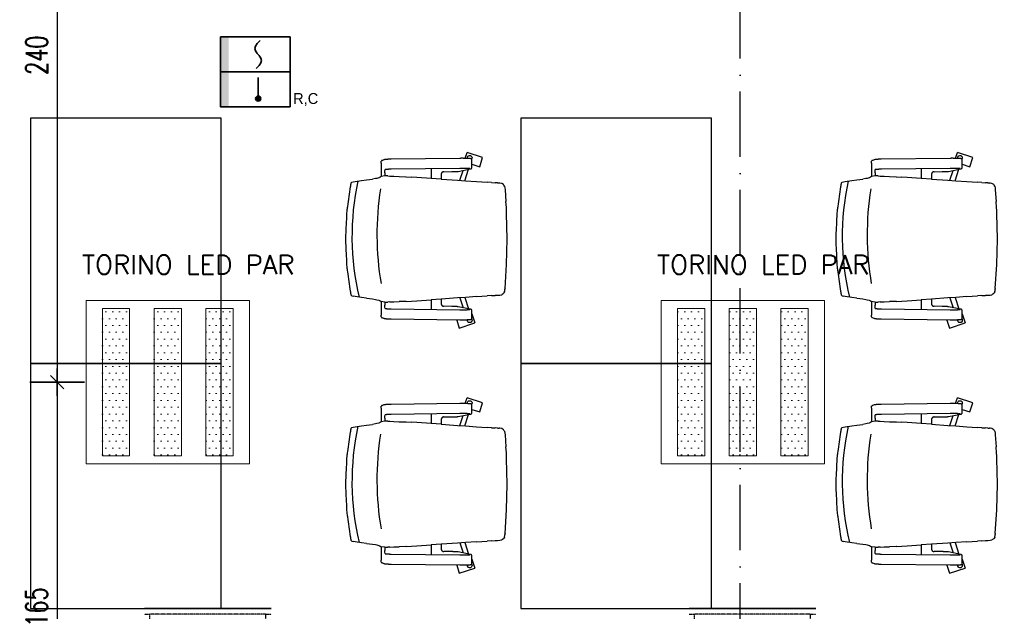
# Model space of a CAD drawing. Header units: millimetres. Extents: x 167273 to 188273, y -125105 to -88145.
# Tile 103 of 210: x 181067 to 181428, y -122300 to -122083. Entities that reach past the tile are written whole.
import ezdxf

# ---------------------------------------------------------------- set-up
doc = ezdxf.new("R2010")
doc.units = ezdxf.units.MM
doc.header["$PDMODE"] = 35
doc.header["$PDSIZE"] = 5
doc.linetypes.add('ACAD_ISO10W100', pattern=[18, 12, -3, 0, -3])
doc.linetypes.add('WENT_2', pattern=[1.5, 0.5, -1])
for name, color, linetype in [('a-osie', 1, 'ACAD_ISO10W100'), ('a-wymiary', 9, 'Continuous'), ('c-meble', 5, 'Continuous'), ('h-hatch', 8, 'Continuous')]:
    doc.layers.add(name, color=color, linetype=linetype)
for name, color, linetype, lineweight in [('EL_Linia SSP', 10, 'Continuous', 35), ('EL_oprawy', 72, 'Continuous', 5), ('FLUID-N-BIB', 8, 'Continuous', 30)]:
    doc.layers.add(name, color=color, linetype=linetype, lineweight=lineweight)
doc.styles.add('ES1', font='romans.shx', dxfattribs={"width": 0.7, "height": 12})
doc.styles.add('PPAB_50', font='romans.shx', dxfattribs={"width": 0.7, "height": 8})
doc.dimstyles.new('newPPAB_50', dxfattribs={"dimscale": 0, "dimtxt": 8, "dimasz": 1, "dimexe": 10, "dimexo": 10, "dimgap": 3.5, "dimtad": 1, "dimdec": 0, "dimzin": 0, "dimdsep": 46, "dimtxsty": 'PPAB_50', "dimblk": 'tick_50', "dimcen": 0.09, "dimdle": 5, "dimse1": 1, "dimse2": 1, "dimclrd": 9, "dimclre": 9, "dimclrt": 161, "dimadec": 0, "dimazin": 0, "dimtfac": 1, "dimtdec": 0, "dimtix": 1, "dimtofl": 0, "dimtmove": 2, "dimatfit": 3, "dimldrblk": 'tick_50', "dimfxl": 0, "dimtolj": 1, "dimtzin": 0, "dimarcsym": 0})

# ---------------------------------------------------------------- blocks, each defined once
blk = doc.blocks.new('LED 3x12.5')
h = blk.add_hatch()
h.set_pattern_fill('DOTS', color=256, scale=40)
h.set_pattern_definition([(360, (11, 30), (1.25, 2.5), [0, -2.5])])
h.paths.add_polyline_path([(16, 57), (6, 57), (6, 3), (16, 3)])
h = blk.add_hatch()
h.set_pattern_fill('DOTS', color=256, scale=40)
h.set_pattern_definition([(360, (30, 30), (1.25, 2.5), [0, -2.5])])
h.paths.add_polyline_path([(35, 57), (25, 57), (25, 3), (35, 3)])
h = blk.add_hatch()
h.set_pattern_fill('DOTS', color=256, scale=40)
h.set_pattern_definition([(360, (49, 30), (1.25, 2.5), [0, -2.5])])
h.paths.add_polyline_path([(54, 57), (44, 57), (44, 3), (54, 3)])
at = {"linetype": 'Continuous'}
for points in [[(0, 0), (60, 0), (60, 60), (0, 60)], [(6, 3), (16, 3), (16, 57), (6, 57)], [(25, 3), (35, 3), (35, 57), (25, 57)], [(44, 3), (54, 3), (54, 57), (44, 57)]]:
    blk.add_lwpolyline(points, close=True, dxfattribs=at)
at = {"style": 'ES1', "width": 0.8}
for tag, p in [('TYP', (-1.49, 85.65)), ('KOD', (-1.49, 69.62))]:
    blk.add_attdef(tag, p, '', height=12, dxfattribs=at)
blk = doc.blocks.new('A$C5690186C')
at = {"layer": 'EL_Linia SSP', "lineweight": 5}
h = blk.add_hatch(color=256, dxfattribs=at)
h.set_gradient(color1=(255, 0, 0), color2=(224, 0, 0), one_color=1, name='INVSPHERICAL')
h.paths.add_polyline_path([(-9.8, 0), (-9.8, 12.8), (-12.8, 12.8), (-12.8, 0)])
h.paths.add_polyline_path([(-9.8, -12.8), (-9.8, 0), (-12.8, 0), (-12.8, -12.8)])
at = {"layer": 'EL_Linia SSP'}
blk.add_hatch(color=256, dxfattribs=at).paths.add_polyline_path([(2.02, -9.84, 1), (0.15, -9.84, 1)])
at = {"layer": 'EL_Linia SSP', "color": 1, "linetype": 'Continuous'}
for p, q in [((0.74, 10.35), (1.79, 11.52)), ((-0.1, 8.54), (0.11, 9.39)), ((0.11, 7.68), (-0.1, 8.54)), ((0.11, 9.39), (0.74, 10.35)), ((0.58, 6.96), (0.11, 7.68)), ((0.74, 6.72), (0.58, 6.96)), ((1.07, 6.34), (0.74, 6.72)), ((1.07, 6.34), (1.41, 5.97)), ((1.41, 5.97), (1.57, 5.73)), ((1.57, 5.73), (2.04, 5.01)), ((2.04, 5.01), (2.25, 4.15)), ((2.25, 4.15), (2.04, 3.3)), ((1.41, 2.34), (0.36, 1.16)), ((2.04, 3.3), (1.41, 2.34))]:
    blk.add_line(p, q, dxfattribs=at)
at = {"layer": 'EL_Linia SSP'}
for p, q in [((-12.8, 0), (12.8, 0)), ((1.08, -2.06), (1.08, -9.84))]:
    blk.add_line(p, q, dxfattribs=at)
blk.add_lwpolyline([(-12.8, 12.8), (12.8, 12.8), (12.8, -12.8), (-12.8, -12.8)], close=True, dxfattribs=at)
blk.add_circle((1.08, -9.84), 0.938, dxfattribs=at)
at = {"layer": 'EL_Linia SSP', "color": 1}
blk.add_text('R,C', height=4, dxfattribs=at).set_placement((13.91, -11.8))
blk = doc.blocks.new('*U1025')
at = {"color": 0, "linetype": 'ByBlock', "lineweight": -2}
for p, q in [((-232.5, 0), (-212.5, 0)), ((-232.5, 0, 20), (232.5, 0, 20)), ((212.5, 0), (-212.5, 0)), ((-212.5, 0, -20), (-212.5, 0)), ((-212.5, 0, -20), (212.5, 0, -20)), ((212.5, 0), (212.5, 0, -20)), ((212.5, 0), (232.5, 0))]:
    blk.add_line(p, q, dxfattribs=at)
at = {"linetype": 'Continuous', "lineweight": -3}
for p, q in [((232.5, 0, 20), (-232.5, 0, 20)), ((-232.5, 0, 20), (232.5, 0, 20))]:
    blk.add_line(p, q, dxfattribs=at)
blk = doc.blocks.new('*U1019')
at = {"color": 0, "linetype": 'ByBlock', "lineweight": -2}
for p, q in [((-232.5, 0, 20), (232.5, 0, 20)), ((212.5, 0), (-212.5, 0)), ((-212.5, 0, -20), (212.5, 0, -20)), ((212.5, 0), (212.5, 0, -20)), ((212.5, 0), (232.5, 0)), ((-232.5, 0), (-212.5, 0)), ((-212.5, 0, -20), (-212.5, 0))]:
    blk.add_line(p, q, dxfattribs=at)
at = {"linetype": 'Continuous', "lineweight": -3}
for p, q in [((232.5, 0, 20), (-232.5, 0, 20)), ((-232.5, 0, 20), (232.5, 0, 20))]:
    blk.add_line(p, q, dxfattribs=at)
blk = doc.blocks.new('chaise bureau dwg')
for p, q in [((-18.54, 29.73), (-17.58, 32.67)), ((-17.58, 32.67), (-11.87, 30.81)), ((-45.19, 29.22), (-45.95, 28.88)), ((-45.15, 29.23), (-45.19, 29.22)), ((-45.12, 29.25), (-45.15, 29.23)), ((-45.09, 29.26), (-45.12, 29.25)), ((-45.06, 29.27), (-45.09, 29.26)), ((-45.04, 29.27), (-45.06, 29.27)), ((-45.01, 29.28), (-45.04, 29.27)), ((-44.97, 29.29), (-45.01, 29.28)), ((-44.93, 29.29), (-44.97, 29.29)), ((-44.88, 29.3), (-44.93, 29.29)), ((-44.83, 29.3), (-44.88, 29.3)), ((-44.78, 29.31), (-44.83, 29.3)), ((-44.73, 29.32), (-44.78, 29.31)), ((-44.67, 29.32), (-44.73, 29.32)), ((-44.61, 29.33), (-44.67, 29.32)), ((-44.54, 29.33), (-44.61, 29.33)), ((-44.47, 29.34), (-44.54, 29.33)), ((-44.4, 29.34), (-44.47, 29.34)), ((-44.33, 29.35), (-44.4, 29.34)), ((-44.25, 29.35), (-44.33, 29.35)), ((-44.17, 29.36), (-44.25, 29.35)), ((-44.08, 29.36), (-44.17, 29.36)), ((-44, 29.37), (-44.08, 29.36)), ((-43.91, 29.37), (-44, 29.37)), ((-43.82, 29.37), (-43.91, 29.37)), ((-43.72, 29.38), (-43.82, 29.37)), ((-43.62, 29.38), (-43.72, 29.38)), ((-43.52, 29.39), (-43.62, 29.38)), ((-43.42, 29.39), (-43.52, 29.39)), ((-43.32, 29.39), (-43.42, 29.39)), ((-43.21, 29.39), (-43.32, 29.39)), ((-43.1, 29.4), (-43.21, 29.39)), ((-42.99, 29.4), (-43.1, 29.4)), ((-42.88, 29.4), (-42.99, 29.4)), ((-42.77, 29.4), (-42.88, 29.4)), ((-42.66, 29.4), (-42.77, 29.4)), ((-17.36, 29.74), (-42.66, 29.4)), ((-17.28, 29.74), (-17.36, 29.74)), ((-17.19, 29.74), (-17.28, 29.74)), ((-17.1, 29.74), (-17.19, 29.74)), ((-17.02, 29.74), (-17.1, 29.74)), ((-16.93, 29.75), (-17.02, 29.74)), ((-16.84, 29.75), (-16.93, 29.75)), ((-16.76, 29.75), (-16.84, 29.75)), ((-16.67, 29.75), (-16.76, 29.75)), ((-16.58, 29.75), (-16.67, 29.75)), ((-16.49, 29.75), (-16.58, 29.75)), ((-16.4, 29.75), (-16.49, 29.75)), ((-16.32, 29.75), (-16.4, 29.75)), ((-16.23, 29.74), (-16.32, 29.75)), ((-16.14, 29.74), (-16.23, 29.74)), ((-16.06, 29.74), (-16.14, 29.74)), ((-15.97, 29.74), (-16.06, 29.74)), ((-15.88, 29.74), (-15.97, 29.74)), ((-15.8, 29.74), (-15.88, 29.74)), ((-15.71, 29.74), (-15.8, 29.74)), ((-15.63, 29.74), (-15.71, 29.74)), ((-15.55, 29.74), (-15.63, 29.74)), ((-15.46, 29.74), (-15.55, 29.74)), ((-15.38, 29.73), (-15.46, 29.74)), ((-15.3, 29.73), (-15.38, 29.73)), ((-15.22, 29.73), (-15.3, 29.73)), ((-15.14, 29.73), (-15.22, 29.73)), ((-15.07, 29.73), (-15.14, 29.73)), ((-14.99, 29.72), (-15.07, 29.73)), ((-14.91, 29.72), (-14.99, 29.72)), ((-14.84, 29.72), (-14.91, 29.72)), ((-14.77, 29.72), (-14.84, 29.72)), ((-14.7, 29.71), (-14.77, 29.72)), ((-14.72, 29.71), (-14.6, 30.08)), ((-14.63, 29.71), (-14.7, 29.71)), ((-14.56, 29.71), (-14.63, 29.71)), ((-14.49, 29.7), (-14.56, 29.71)), ((-14.43, 29.7), (-14.49, 29.7)), ((-14.36, 29.7), (-14.43, 29.7)), ((-14.3, 29.69), (-14.36, 29.7)), ((-14.24, 29.69), (-14.3, 29.69)), ((-14.18, 29.69), (-14.24, 29.69)), ((-14.12, 29.68), (-14.18, 29.69)), ((-14.07, 29.68), (-14.12, 29.68)), ((-14.01, 29.68), (-14.07, 29.68)), ((-13.96, 29.67), (-14.01, 29.68)), ((-13.91, 29.67), (-13.96, 29.67)), ((-13.87, 29.66), (-13.91, 29.67)), ((-13.82, 29.66), (-13.87, 29.66)), ((-13.78, 29.66), (-13.82, 29.66)), ((-13.69, 29.65), (-13.78, 29.66)), ((-13.62, 29.64), (-13.69, 29.65)), ((-13.54, 29.63), (-13.62, 29.64)), ((-13.47, 29.61), (-13.54, 29.63)), ((-13.44, 29.61), (-13.47, 29.61)), ((-13.41, 29.6), (-13.44, 29.61)), ((-13.37, 29.58), (-13.41, 29.6)), ((-13.35, 29.58), (-13.37, 29.58)), ((-13.32, 29.57), (-13.35, 29.58)), ((-13.3, 29.56), (-13.32, 29.57)), ((-13.27, 29.55), (-13.3, 29.56)), ((-13.24, 29.53), (-13.27, 29.55)), ((-13.22, 29.52), (-13.24, 29.53)), ((-13.2, 29.51), (-13.22, 29.52)), ((-13.18, 29.49), (-13.2, 29.51)), ((-13.16, 29.48), (-13.18, 29.49)), ((-13.13, 29.46), (-13.16, 29.48)), ((-13.1, 29.43), (-13.13, 29.46)), ((-13.08, 29.4), (-13.1, 29.43)), ((-13.05, 29.36), (-13.08, 29.4)), ((-13.02, 29.32), (-13.05, 29.36)), ((-13.02, 29.33), (-12.96, 29.54)), ((-13, 29.29), (-13.02, 29.32)), ((-12.99, 29.27), (-13, 29.29)), ((-12.99, 29.26), (-12.99, 26.11)), ((-12.96, 27.48), (-11.87, 30.81)), ((-46.3, 22.96), (-46.3, 27.9)), ((-46.24, 28.59), (-46.22, 28.61)), ((-46.22, 28.61), (-46.21, 28.64)), ((-46.21, 28.64), (-46.19, 28.67)), ((-46.19, 28.67), (-46.18, 28.69)), ((-46.18, 28.69), (-46.17, 28.7)), ((-46.17, 28.7), (-46.15, 28.72)), ((-46.15, 28.72), (-46.14, 28.74)), ((-46.14, 28.74), (-46.11, 28.77)), ((-46.11, 28.77), (-46.09, 28.79)), ((-46.09, 28.79), (-46.06, 28.81)), ((-46.06, 28.81), (-46.03, 28.84)), ((-46.03, 28.84), (-45.99, 28.86)), ((-45.99, 28.86), (-45.95, 28.88)), ((-44.85, 25.47), (-44.79, 25.5)), ((-44.79, 25.5), (-44.78, 25.5)), ((-44.78, 25.5), (-44.77, 25.5)), ((-44.78, 25.5), (-44.78, 25.5)), ((-44.77, 25.5), (-44.75, 25.51)), ((-44.75, 25.51), (-44.72, 25.51)), ((-44.72, 25.51), (-44.69, 25.52)), ((-44.69, 25.52), (-44.66, 25.52)), ((-44.66, 25.52), (-44.62, 25.52)), ((-44.62, 25.52), (-44.57, 25.53)), ((-44.57, 25.53), (-44.53, 25.53)), ((-44.53, 25.53), (-44.47, 25.54)), ((-44.47, 25.54), (-44.42, 25.54)), ((-44.42, 25.54), (-44.36, 25.55)), ((-44.36, 25.55), (-44.3, 25.55)), ((-44.3, 25.55), (-44.23, 25.56)), ((-44.23, 25.56), (-44.17, 25.56)), ((-44.17, 25.56), (-44.09, 25.56)), ((-44.09, 25.56), (-44.02, 25.57)), ((-44.02, 25.57), (-43.94, 25.57)), ((-43.94, 25.57), (-43.86, 25.58)), ((-43.86, 25.58), (-43.78, 25.58)), ((-43.78, 25.58), (-43.7, 25.58)), ((-43.7, 25.58), (-43.61, 25.59)), ((-43.61, 25.59), (-43.52, 25.59)), ((-43.52, 25.59), (-43.43, 25.59)), ((-43.43, 25.59), (-43.34, 25.59)), ((-43.34, 25.59), (-43.24, 25.6)), ((-43.24, 25.6), (-43.15, 25.6)), ((-43.15, 25.6), (-43.05, 25.6)), ((-43.05, 25.6), (-42.95, 25.6)), ((-42.95, 25.6), (-42.85, 25.6)), ((-42.85, 25.6), (-42.74, 25.61)), ((-42.74, 25.61), (-42.64, 25.61)), ((-42.64, 25.61), (-17.35, 25.94)), ((-27.96, 22.26), (-27.96, 25.8)), ((-13.48, 25.76), (-18.02, 24.85)), ((-17.35, 25.94), (-17.2, 25.95)), ((-17.2, 25.95), (-17.04, 25.95)), ((-17.04, 25.95), (-16.89, 25.95)), ((-16.89, 25.95), (-16.74, 25.95)), ((-16.74, 25.95), (-16.58, 25.95)), ((-16.58, 25.95), (-16.43, 25.95)), ((-16.43, 25.95), (-16.27, 25.95)), ((-16.27, 25.95), (-16.12, 25.95)), ((-16.12, 25.95), (-15.97, 25.95)), ((-15.97, 25.95), (-15.81, 25.94)), ((-15.81, 25.94), (-15.67, 25.94)), ((-15.67, 25.94), (-15.52, 25.94)), ((-15.52, 25.94), (-15.38, 25.94)), ((-15.52, 21.42), (-14.19, 25.62)), ((-15.38, 25.94), (-15.24, 25.93)), ((-15.24, 25.93), (-15.1, 25.93)), ((-15.1, 25.93), (-14.97, 25.93)), ((-14.97, 25.93), (-14.84, 25.92)), ((-14.84, 25.92), (-14.71, 25.92)), ((-14.71, 25.92), (-14.65, 25.91)), ((-14.65, 25.91), (-14.6, 25.91)), ((-14.6, 25.91), (-14.54, 25.91)), ((-14.54, 25.91), (-14.48, 25.91)), ((-14.48, 25.91), (-14.43, 25.9)), ((-14.43, 25.9), (-14.37, 25.9)), ((-14.37, 25.9), (-14.32, 25.9)), ((-14.32, 25.9), (-14.27, 25.89)), ((-14.27, 25.89), (-14.22, 25.89)), ((-14.22, 25.89), (-14.18, 25.89)), ((-14.18, 25.89), (-14.13, 25.89)), ((-14.13, 25.89), (-14.09, 25.88)), ((-14.09, 25.88), (-14.05, 25.88)), ((-14.05, 25.88), (-14.01, 25.88)), ((-14.01, 25.88), (-13.97, 25.87)), ((-13.97, 25.87), (-13.93, 25.87)), ((-13.93, 25.87), (-13.9, 25.87)), ((-13.9, 25.87), (-13.87, 25.86)), ((-13.87, 25.86), (-13.84, 25.86)), ((-13.84, 25.86), (-13.81, 25.86)), ((-13.81, 25.86), (-13.78, 25.85)), ((-13.78, 25.85), (-13.76, 25.85)), ((-13.76, 25.85), (-13.74, 25.85)), ((-13.74, 25.85), (-13.72, 25.84)), ((-13.72, 25.84), (-13.71, 25.84)), ((-13.71, 25.84), (-13.7, 25.84)), ((-13.7, 25.84), (-13.69, 25.84)), ((-13.69, 25.84), (-13.69, 25.84)), ((-13.41, 25.77), (-13.48, 25.76)), ((-13.37, 25.78), (-13.41, 25.77)), ((-13.35, 25.79), (-13.37, 25.78)), ((-13.33, 25.8), (-13.35, 25.79)), ((-13.3, 25.81), (-13.33, 25.8)), ((-13.28, 25.82), (-13.3, 25.81)), ((-13.24, 25.84), (-13.28, 25.82)), ((-13.23, 25.85), (-13.24, 25.84)), ((-13.21, 25.86), (-13.23, 25.85)), ((-13.18, 25.87), (-13.21, 25.86)), ((-13.16, 25.89), (-13.18, 25.87)), ((-13.14, 25.91), (-13.16, 25.89)), ((-13.11, 25.94), (-13.14, 25.91)), ((-13.08, 25.97), (-13.11, 25.94)), ((-13.05, 26), (-13.08, 25.97)), ((-13.03, 26.03), (-13.05, 26)), ((-13.02, 26.05), (-13.03, 26.03)), ((-13.01, 26.08), (-13.02, 26.05)), ((-12.99, 26.1), (-13.01, 26.08)), ((-12.96, 27.48), (-12.99, 27.49)), ((-51.6, 21.74), (-53.51, 21.48)), ((-51.6, 21.74), (-49.49, 21.99)), ((-49.49, 21.99), (-48.33, 22.16)), ((-48.33, 22.16), (-47.86, 22.25)), ((-47.86, 22.25), (-47.1, 22.42)), ((-47.1, 22.42), (-46.92, 22.51)), ((-46.92, 22.51), (-46.77, 22.68)), ((-46.77, 22.68), (-46.6, 22.76)), ((-46.52, 22.85), (-46.6, 22.76)), ((-46.52, 22.85), (-46.3, 22.96)), ((-44.94, 23.14), (-46.3, 22.96)), ((-44.94, 23.14), (-44.94, 24.26)), ((-44.94, 23.14), (-43.86, 23.14)), ((-43.11, 23.1), (-43.86, 23.14)), ((-43.11, 23.1), (-41.64, 23.02)), ((-41.64, 23.02), (-39.64, 22.93)), ((-37.26, 22.89), (-39.64, 22.93)), ((-37.12, 22.89), (-37.26, 22.89)), ((-37.12, 22.89), (-35.13, 22.76)), ((-35.13, 22.76), (-33.14, 22.62)), ((-33.14, 22.62), (-27.96, 22.27)), ((-24.25, 22.01), (-27.96, 22.26)), ((-24.25, 23.67), (-24.24, 23.72)), ((-24.25, 22.01), (-24.25, 23.67)), ((-24.25, 22.01), (-24.18, 22.01)), ((-24.24, 23.77), (-24.23, 23.82)), ((-24.24, 23.72), (-24.24, 23.77)), ((-24.23, 23.87), (-24.22, 23.92)), ((-24.23, 23.82), (-24.23, 23.87)), ((-24.22, 23.92), (-24.2, 23.97)), ((-24.2, 23.97), (-24.19, 24.01)), ((-24.19, 24.01), (-24.17, 24.06)), ((-18.25, 21.6), (-24.18, 22.01)), ((-24.17, 24.06), (-24.15, 24.11)), ((-24.15, 24.11), (-24.13, 24.15)), ((-24.13, 24.15), (-24.11, 24.19)), ((-24.11, 24.19), (-24.08, 24.24)), ((-24.08, 24.24), (-24.05, 24.28)), ((-24.05, 24.28), (-24.02, 24.32)), ((-24.02, 24.32), (-23.99, 24.35)), ((-23.99, 24.35), (-23.96, 24.39)), ((-23.96, 24.39), (-23.92, 24.42)), ((-23.92, 24.42), (-23.89, 24.46)), ((-23.89, 24.46), (-23.85, 24.49)), ((-23.85, 24.49), (-23.81, 24.52)), ((-23.81, 24.52), (-23.77, 24.54)), ((-23.77, 24.54), (-23.73, 24.57)), ((-23.73, 24.57), (-23.69, 24.59)), ((-23.69, 24.59), (-23.65, 24.61)), ((-23.65, 24.61), (-23.6, 24.63)), ((-23.6, 24.63), (-23.56, 24.64)), ((-23.56, 24.64), (-23.51, 24.66)), ((-23.51, 24.66), (-23.47, 24.67)), ((-23.47, 24.67), (-23.42, 24.68)), ((-23.42, 24.68), (-23.38, 24.68)), ((-23.38, 24.68), (-23.33, 24.69)), ((-23.33, 24.69), (-23.29, 24.69)), ((-20.35, 24.73), (-23.29, 24.69)), ((-20.25, 24.73), (-20.35, 24.73)), ((-20.15, 24.73), (-20.25, 24.73)), ((-20.05, 24.73), (-20.15, 24.73)), ((-19.96, 24.73), (-20.05, 24.73)), ((-19.86, 24.74), (-19.96, 24.73)), ((-19.77, 24.74), (-19.86, 24.74)), ((-19.67, 24.74), (-19.77, 24.74)), ((-19.58, 24.74), (-19.67, 24.74)), ((-19.49, 24.75), (-19.58, 24.74)), ((-19.4, 24.75), (-19.49, 24.75)), ((-19.32, 24.75), (-19.4, 24.75)), ((-19.23, 24.76), (-19.32, 24.75)), ((-19.15, 24.76), (-19.23, 24.76)), ((-19.07, 24.76), (-19.15, 24.76)), ((-18.99, 24.77), (-19.07, 24.76)), ((-18.91, 24.77), (-18.99, 24.77)), ((-18.84, 24.77), (-18.91, 24.77)), ((-18.77, 24.78), (-18.84, 24.77)), ((-18.7, 24.78), (-18.77, 24.78)), ((-18.63, 24.79), (-18.7, 24.78)), ((-18.57, 24.79), (-18.63, 24.79)), ((-18.51, 24.8), (-18.57, 24.79)), ((-18.45, 24.8), (-18.51, 24.8)), ((-18.39, 24.81), (-18.45, 24.8)), ((-18.34, 24.81), (-18.39, 24.81)), ((-18.28, 24.82), (-18.34, 24.81)), ((-18.23, 24.82), (-18.28, 24.82)), ((-18.19, 24.83), (-18.23, 24.82)), ((-18.14, 24.83), (-18.19, 24.83)), ((-18.1, 24.84), (-18.14, 24.83)), ((-18.02, 24.85), (-18.1, 24.84)), ((-17.45, 21.55), (-16.23, 25.21)), ((-57.49, 19.19), (-57.5, 19.15)), ((-57.48, 19.28), (-57.49, 19.24)), ((-57.49, 19.24), (-57.49, 19.19)), ((-57.47, 19.32), (-57.48, 19.28)), ((-57.46, 19.41), (-57.47, 19.37)), ((-57.47, 19.37), (-57.47, 19.32)), ((-57.45, 19.45), (-57.46, 19.41)), ((-57.44, 19.54), (-57.45, 19.5)), ((-57.45, 19.5), (-57.45, 19.45)), ((-57.43, 19.58), (-57.44, 19.54)), ((-57.42, 19.66), (-57.43, 19.62)), ((-57.43, 19.62), (-57.43, 19.58)), ((-57.41, 19.71), (-57.42, 19.66)), ((-57.4, 19.79), (-57.41, 19.75)), ((-57.41, 19.75), (-57.41, 19.71)), ((-57.39, 19.83), (-57.4, 19.79)), ((-57.38, 19.9), (-57.39, 19.86)), ((-57.39, 19.86), (-57.39, 19.83)), ((-57.37, 19.94), (-57.38, 19.9)), ((-57.36, 20.01), (-57.37, 19.98)), ((-57.37, 19.98), (-57.37, 19.94)), ((-57.35, 20.09), (-57.36, 20.05)), ((-57.36, 20.05), (-57.36, 20.01)), ((-57.34, 20.12), (-57.35, 20.09)), ((-57.3, 20.3), (-57.31, 20.27)), ((-57.29, 20.37), (-57.3, 20.33)), ((-57.3, 20.33), (-57.3, 20.3)), ((-57.28, 20.4), (-57.29, 20.37)), ((-57.27, 20.43), (-57.28, 20.4)), ((-57.26, 20.48), (-57.27, 20.45)), ((-57.27, 20.45), (-57.27, 20.43)), ((-57.25, 20.51), (-57.26, 20.48)), ((-57.24, 20.53), (-57.25, 20.51)), ((-57.23, 20.58), (-57.24, 20.56)), ((-57.24, 20.56), (-57.24, 20.53)), ((-57.22, 20.6), (-57.23, 20.58)), ((-57.21, 20.64), (-57.22, 20.62)), ((-57.22, 20.62), (-57.22, 20.6)), ((-57.2, 20.66), (-57.21, 20.64)), ((-57.19, 20.69), (-57.2, 20.68)), ((-57.2, 20.68), (-57.2, 20.66)), ((-57.18, 20.72), (-57.19, 20.71)), ((-57.19, 20.71), (-57.19, 20.69)), ((-57.17, 20.74), (-57.18, 20.73)), ((-57.18, 20.73), (-57.18, 20.72)), ((-57.16, 20.75), (-57.17, 20.74)), ((-57.15, 20.76), (-57.16, 20.75)), ((-57.16, 20.75), (-57.16, 20.75)), ((-57, 20.84), (-57.15, 20.77)), ((-57.15, 20.77), (-57.15, 20.76)), ((-57.15, 20.76), (-57.15, 20.76)), ((-57, 20.84), (-57, 20.84)), ((-56.99, 20.84), (-57, 20.84)), ((-56.99, 20.84), (-56.54, 20.97)), ((-55.88, 21.1), (-56.54, 20.97)), ((-55.13, 21.23), (-55.88, 21.1)), ((-54.27, 21.35), (-55.13, 21.23)), ((-53.51, 21.48), (-54.27, 21.35)), ((-15.27, 21.4), (-18.25, 21.6)), ((-15.52, 21.41), (-15.52, 21.41)), ((-11.3, 21.13), (-15.27, 21.4)), ((-11.3, 21.13), (-7.3, 20.86)), ((-5.8, 20.75), (-7.3, 20.86)), ((-5.8, 20.75), (-4.43, 20.66)), ((-4.43, 20.66), (-4.32, 20.65)), ((-4.32, 20.65), (-4.2, 20.65)), ((-4.2, 20.65), (-3.97, 20.63)), ((-3.97, 20.63), (-3.52, 20.6)), ((-3.52, 20.6), (-2.73, 20.55)), ((-2.73, 20.55), (-2.02, 20.42)), ((-1.4, 20.02), (-2.02, 20.42)), ((-1.23, 19.78), (-1.4, 20.02)), ((-1, 19.46), (-1.23, 19.78)), ((-0.96, 19.31), (-1, 19.46)), ((-0.94, 19.32), (-0.84, 18.75)), ((-0.84, 18.75), (-0.84, 18.67)), ((-0.84, 18.67), (-0.83, 18.59)), ((-0.83, 18.59), (-0.82, 18.43)), ((-0.8, 18.12), (-0.82, 18.43)), ((-0.8, 18.12), (-0.21, 9.39)), ((-0.21, 9.39), (0, 0)), ((0, 0), (-0.21, -9.39)), ((-0.26, -10.48), (-0.32, -11.57)), ((-0.21, -9.39), (-0.26, -10.48)), ((-0.8, -18.12), (-0.51, -13.75)), ((-0.32, -11.57), (-0.51, -13.75)), ((-57.5, -19.15), (-57.49, -19.19)), ((-57.49, -19.19), (-57.49, -19.24)), ((-57.49, -19.24), (-57.48, -19.28)), ((-57.48, -19.28), (-57.47, -19.32)), ((-57.47, -19.32), (-57.47, -19.37)), ((-57.47, -19.37), (-57.46, -19.41)), ((-57.46, -19.41), (-57.45, -19.45)), ((-57.45, -19.45), (-57.45, -19.5)), ((-57.45, -19.5), (-57.44, -19.54)), ((-57.44, -19.54), (-57.43, -19.58)), ((-57.43, -19.58), (-57.43, -19.62)), ((-57.43, -19.62), (-57.42, -19.66)), ((-57.42, -19.66), (-57.41, -19.71)), ((-57.41, -19.71), (-57.41, -19.75)), ((-57.41, -19.75), (-57.4, -19.79)), ((-57.4, -19.79), (-57.39, -19.83)), ((-57.39, -19.83), (-57.39, -19.86)), ((-57.39, -19.86), (-57.38, -19.9)), ((-57.38, -19.9), (-57.37, -19.94)), ((-57.37, -19.94), (-57.37, -19.98)), ((-57.37, -19.98), (-57.36, -20.01)), ((-57.36, -20.01), (-57.36, -20.05)), ((-57.36, -20.05), (-57.35, -20.09)), ((-57.35, -20.09), (-57.34, -20.12)), ((-57.31, -20.27), (-57.3, -20.3)), ((-57.3, -20.3), (-57.3, -20.33)), ((-57.3, -20.33), (-57.29, -20.37)), ((-57.29, -20.37), (-57.28, -20.4)), ((-57.28, -20.4), (-57.27, -20.43)), ((-57.27, -20.43), (-57.27, -20.46)), ((-57.27, -20.46), (-57.26, -20.48)), ((-57.26, -20.48), (-57.25, -20.51)), ((-57.25, -20.51), (-57.24, -20.53)), ((-57.24, -20.53), (-57.24, -20.56)), ((-57.24, -20.56), (-57.23, -20.58)), ((-57.23, -20.58), (-57.22, -20.6)), ((-57.22, -20.6), (-57.22, -20.62)), ((-57.22, -20.62), (-57.21, -20.64)), ((-57.21, -20.64), (-57.2, -20.66)), ((-57.2, -20.66), (-57.2, -20.68)), ((-57.2, -20.68), (-57.19, -20.69)), ((-57.19, -20.69), (-57.19, -20.71)), ((-57.19, -20.71), (-57.18, -20.72)), ((-57.18, -20.72), (-57.18, -20.73)), ((-57.18, -20.73), (-57.17, -20.74)), ((-57.17, -20.74), (-57.16, -20.75)), ((-57.16, -20.75), (-57.15, -20.76)), ((-57.16, -20.75), (-57.16, -20.75)), ((-57.15, -20.76), (-57.15, -20.77)), ((-57.15, -20.76), (-57.15, -20.76)), ((-57.15, -20.77), (-57, -20.84)), ((-57, -20.84), (-56.54, -20.97)), ((-56.54, -20.97), (-55.88, -21.1)), ((-55.88, -21.1), (-55.13, -21.23)), ((-55.13, -21.23), (-54.27, -21.35)), ((-54.27, -21.35), (-53.51, -21.48)), ((-53.51, -21.48), (-51.6, -21.74)), ((-24.18, -22.01), (-18.25, -21.6)), ((-18.25, -21.6), (-15.27, -21.4)), ((-17.45, -21.55), (-16.23, -25.21)), ((-15.52, -21.41), (-15.52, -21.41)), ((-15.52, -21.42), (-14.19, -25.62)), ((-15.27, -21.4), (-11.3, -21.13)), ((-11.3, -21.13), (-7.3, -20.86)), ((-5.8, -20.75), (-7.3, -20.86)), ((-5.8, -20.75), (-4.43, -20.66)), ((-3.52, -20.6), (-4.43, -20.66)), ((-3.52, -20.6), (-3.12, -20.58)), ((-3.12, -20.58), (-2.93, -20.56)), ((-2.83, -20.56), (-2.93, -20.56)), ((-2.73, -20.55), (-2.83, -20.56)), ((-2.02, -20.42), (-2.73, -20.55)), ((-1.4, -20.02), (-2.02, -20.42)), ((-1.23, -19.78), (-1.4, -20.02)), ((-1, -19.46), (-1.23, -19.78)), ((-1, -19.46), (-0.96, -19.31)), ((-0.96, -19.31), (-0.84, -18.75)), ((-0.84, -18.75), (-0.8, -18.12)), ((-51.6, -21.74), (-49.49, -21.99)), ((-48.33, -22.16), (-49.49, -21.99)), ((-47.86, -22.25), (-48.33, -22.16)), ((-47.1, -22.42), (-47.86, -22.25)), ((-46.92, -22.51), (-47.1, -22.42)), ((-46.77, -22.68), (-46.92, -22.51)), ((-46.6, -22.76), (-46.77, -22.68)), ((-46.6, -22.76), (-46.52, -22.85)), ((-46.3, -22.96), (-46.52, -22.85)), ((-44.94, -23.14), (-46.3, -22.96)), ((-46.3, -27.9), (-46.3, -22.96)), ((-44.94, -24.26), (-44.94, -23.14)), ((-43.86, -23.14), (-44.94, -23.14)), ((-43.86, -23.14), (-43.11, -23.1)), ((-43.11, -23.1), (-41.64, -23.02)), ((-41.64, -23.02), (-39.64, -22.93)), ((-39.64, -22.93), (-37.26, -22.89)), ((-37.26, -22.89), (-37.12, -22.89)), ((-37.12, -22.89), (-35.13, -22.76)), ((-33.14, -22.62), (-35.13, -22.76)), ((-27.96, -22.27), (-33.14, -22.62)), ((-24.25, -22.01), (-27.96, -22.26)), ((-27.96, -25.8), (-27.96, -22.26)), ((-24.25, -23.67), (-24.25, -22.01)), ((-24.25, -22.01), (-24.18, -22.01)), ((-24.24, -23.72), (-24.25, -23.67)), ((-24.24, -23.77), (-24.24, -23.72)), ((-24.23, -23.82), (-24.24, -23.77)), ((-24.23, -23.87), (-24.23, -23.82)), ((-24.22, -23.92), (-24.23, -23.87)), ((-24.2, -23.97), (-24.22, -23.92)), ((-24.19, -24.01), (-24.2, -23.97)), ((-24.17, -24.06), (-24.19, -24.01)), ((-24.15, -24.11), (-24.17, -24.06)), ((-24.13, -24.15), (-24.15, -24.11)), ((-24.11, -24.19), (-24.13, -24.15)), ((-24.08, -24.24), (-24.11, -24.19)), ((-24.05, -24.28), (-24.08, -24.24)), ((-24.02, -24.32), (-24.05, -24.28)), ((-23.99, -24.35), (-24.02, -24.32)), ((-23.96, -24.39), (-23.99, -24.35)), ((-23.92, -24.42), (-23.96, -24.39)), ((-23.89, -24.46), (-23.92, -24.42)), ((-23.85, -24.49), (-23.89, -24.46)), ((-23.81, -24.52), (-23.85, -24.49)), ((-23.77, -24.54), (-23.81, -24.52)), ((-23.73, -24.57), (-23.77, -24.54)), ((-23.69, -24.59), (-23.73, -24.57)), ((-23.65, -24.61), (-23.69, -24.59)), ((-23.6, -24.63), (-23.65, -24.61)), ((-23.56, -24.64), (-23.6, -24.63)), ((-23.51, -24.66), (-23.56, -24.64)), ((-23.47, -24.67), (-23.51, -24.66)), ((-23.42, -24.68), (-23.47, -24.67)), ((-23.38, -24.68), (-23.42, -24.68)), ((-23.33, -24.69), (-23.38, -24.68)), ((-23.29, -24.69), (-23.33, -24.69)), ((-23.29, -24.69), (-20.35, -24.73)), ((-20.35, -24.73), (-20.25, -24.73)), ((-20.25, -24.73), (-20.15, -24.73)), ((-20.15, -24.73), (-20.05, -24.73)), ((-20.05, -24.73), (-19.96, -24.73)), ((-19.96, -24.73), (-19.86, -24.74)), ((-19.86, -24.74), (-19.77, -24.74)), ((-19.77, -24.74), (-19.67, -24.74)), ((-19.67, -24.74), (-19.58, -24.74)), ((-19.58, -24.74), (-19.49, -24.75)), ((-19.49, -24.75), (-19.4, -24.75)), ((-19.4, -24.75), (-19.32, -24.75)), ((-19.32, -24.75), (-19.23, -24.76)), ((-19.23, -24.76), (-19.15, -24.76)), ((-19.15, -24.76), (-19.07, -24.76)), ((-19.07, -24.76), (-18.99, -24.77)), ((-18.99, -24.77), (-18.91, -24.77)), ((-18.91, -24.77), (-18.84, -24.77)), ((-18.84, -24.77), (-18.77, -24.78)), ((-18.77, -24.78), (-18.7, -24.78)), ((-18.7, -24.78), (-18.63, -24.79)), ((-18.63, -24.79), (-18.57, -24.79)), ((-18.57, -24.79), (-18.51, -24.8)), ((-18.51, -24.8), (-18.45, -24.8)), ((-18.45, -24.8), (-18.39, -24.81)), ((-18.39, -24.81), (-18.34, -24.81)), ((-18.34, -24.81), (-18.28, -24.82)), ((-18.28, -24.82), (-18.23, -24.82)), ((-18.23, -24.82), (-18.19, -24.83)), ((-18.19, -24.83), (-18.14, -24.83)), ((-18.14, -24.83), (-18.1, -24.84)), ((-18.1, -24.84), (-18.02, -24.85)), ((-18.02, -24.85), (-13.48, -25.76)), ((-46.22, -28.61), (-46.24, -28.59)), ((-46.21, -28.64), (-46.22, -28.61)), ((-46.19, -28.67), (-46.21, -28.64)), ((-46.18, -28.69), (-46.19, -28.67)), ((-46.17, -28.7), (-46.18, -28.69)), ((-46.15, -28.72), (-46.17, -28.7)), ((-46.14, -28.74), (-46.15, -28.72)), ((-46.11, -28.77), (-46.14, -28.74)), ((-46.09, -28.79), (-46.11, -28.77)), ((-46.06, -28.81), (-46.09, -28.79)), ((-46.03, -28.84), (-46.06, -28.81)), ((-45.99, -28.86), (-46.03, -28.84)), ((-45.95, -28.88), (-45.99, -28.86)), ((-45.95, -28.88), (-45.19, -29.22)), ((-44.79, -25.5), (-44.85, -25.47)), ((-44.78, -25.5), (-44.79, -25.5)), ((-44.78, -25.5), (-44.78, -25.5)), ((-44.77, -25.5), (-44.78, -25.5)), ((-44.75, -25.51), (-44.77, -25.5)), ((-44.72, -25.51), (-44.75, -25.51)), ((-44.69, -25.52), (-44.72, -25.51)), ((-44.66, -25.52), (-44.69, -25.52)), ((-44.62, -25.52), (-44.66, -25.52)), ((-44.57, -25.53), (-44.62, -25.52)), ((-44.53, -25.53), (-44.57, -25.53)), ((-44.47, -25.54), (-44.53, -25.53)), ((-44.42, -25.54), (-44.47, -25.54)), ((-44.36, -25.55), (-44.42, -25.54)), ((-44.3, -25.55), (-44.36, -25.55)), ((-44.23, -25.56), (-44.3, -25.55)), ((-44.17, -25.56), (-44.23, -25.56)), ((-44.09, -25.56), (-44.17, -25.56)), ((-44.02, -25.57), (-44.09, -25.56)), ((-43.94, -25.57), (-44.02, -25.57)), ((-43.86, -25.58), (-43.94, -25.57)), ((-43.78, -25.58), (-43.86, -25.58)), ((-43.7, -25.58), (-43.78, -25.58)), ((-43.61, -25.59), (-43.7, -25.58)), ((-43.52, -25.59), (-43.61, -25.59)), ((-43.43, -25.59), (-43.52, -25.59)), ((-43.34, -25.59), (-43.43, -25.59)), ((-43.24, -25.6), (-43.34, -25.59)), ((-43.15, -25.6), (-43.24, -25.6)), ((-43.05, -25.6), (-43.15, -25.6)), ((-42.95, -25.6), (-43.05, -25.6)), ((-42.85, -25.6), (-42.95, -25.6)), ((-42.74, -25.61), (-42.85, -25.6)), ((-42.64, -25.61), (-42.74, -25.61)), ((-17.35, -25.94), (-42.64, -25.61)), ((-17.2, -25.95), (-17.35, -25.94)), ((-17.04, -25.95), (-17.2, -25.95)), ((-16.89, -25.95), (-17.04, -25.95)), ((-16.74, -25.95), (-16.89, -25.95)), ((-16.58, -25.95), (-16.74, -25.95)), ((-16.43, -25.95), (-16.58, -25.95)), ((-16.27, -25.95), (-16.43, -25.95)), ((-16.12, -25.95), (-16.27, -25.95)), ((-15.97, -25.95), (-16.12, -25.95)), ((-15.81, -25.94), (-15.97, -25.95)), ((-15.67, -25.94), (-15.81, -25.94)), ((-15.52, -25.94), (-15.67, -25.94)), ((-15.38, -25.94), (-15.52, -25.94)), ((-15.24, -25.93), (-15.38, -25.94)), ((-15.1, -25.93), (-15.24, -25.93)), ((-14.97, -25.93), (-15.1, -25.93)), ((-14.84, -25.92), (-14.97, -25.93)), ((-14.71, -25.92), (-14.84, -25.92)), ((-14.6, -25.91), (-14.71, -25.92)), ((-14.54, -25.91), (-14.6, -25.91)), ((-14.48, -25.91), (-14.54, -25.91)), ((-14.43, -25.9), (-14.48, -25.91)), ((-14.37, -25.9), (-14.43, -25.9)), ((-14.32, -25.9), (-14.37, -25.9)), ((-14.27, -25.89), (-14.32, -25.9)), ((-14.22, -25.89), (-14.27, -25.89)), ((-14.18, -25.89), (-14.22, -25.89)), ((-14.13, -25.89), (-14.18, -25.89)), ((-14.09, -25.88), (-14.13, -25.89)), ((-14.05, -25.88), (-14.09, -25.88)), ((-14.01, -25.88), (-14.05, -25.88)), ((-13.97, -25.87), (-14.01, -25.88)), ((-13.93, -25.87), (-13.97, -25.87)), ((-13.9, -25.87), (-13.93, -25.87)), ((-13.87, -25.86), (-13.9, -25.87)), ((-13.84, -25.86), (-13.87, -25.86)), ((-13.81, -25.86), (-13.84, -25.86)), ((-13.78, -25.85), (-13.81, -25.86)), ((-13.76, -25.85), (-13.78, -25.85)), ((-13.74, -25.85), (-13.76, -25.85)), ((-13.72, -25.84), (-13.74, -25.85)), ((-13.71, -25.84), (-13.72, -25.84)), ((-13.7, -25.84), (-13.71, -25.84)), ((-13.69, -25.84), (-13.7, -25.84)), ((-13.69, -25.84), (-13.69, -25.84)), ((-13.48, -25.76), (-13.41, -25.77)), ((-13.41, -25.77), (-13.37, -25.78)), ((-13.37, -25.78), (-13.35, -25.79)), ((-13.35, -25.79), (-13.33, -25.8)), ((-13.33, -25.8), (-13.3, -25.81)), ((-13.3, -25.81), (-13.28, -25.82)), ((-13.28, -25.82), (-13.24, -25.84)), ((-13.24, -25.84), (-13.23, -25.85)), ((-13.23, -25.85), (-13.21, -25.86)), ((-13.21, -25.86), (-13.18, -25.87)), ((-13.18, -25.87), (-13.16, -25.89)), ((-13.16, -25.89), (-13.14, -25.91)), ((-13.14, -25.91), (-13.11, -25.94)), ((-13.11, -25.94), (-13.08, -25.97)), ((-13.08, -25.97), (-13.05, -26)), ((-13.05, -26), (-13.03, -26.03)), ((-13.03, -26.03), (-13.02, -26.05)), ((-13.02, -26.05), (-13.01, -26.08)), ((-13.01, -26.08), (-12.99, -26.1)), ((-12.99, -26.11), (-12.99, -29.26)), ((-12.99, -27.49), (-10.1, -26.56)), ((-10.1, -26.56), (-9.02, -29.88)), ((-45.19, -29.22), (-45.15, -29.23)), ((-45.15, -29.23), (-45.12, -29.24)), ((-45.12, -29.24), (-45.09, -29.25)), ((-45.09, -29.25), (-45.07, -29.26)), ((-45.07, -29.26), (-45.02, -29.27)), ((-45.02, -29.27), (-44.98, -29.28)), ((-44.98, -29.28), (-44.88, -29.3)), ((-44.88, -29.3), (-44.83, -29.3)), ((-44.83, -29.3), (-44.78, -29.31)), ((-44.78, -29.31), (-44.73, -29.32)), ((-44.73, -29.32), (-44.67, -29.32)), ((-44.67, -29.32), (-44.61, -29.33)), ((-44.61, -29.33), (-44.54, -29.33)), ((-44.54, -29.33), (-44.47, -29.34)), ((-44.47, -29.34), (-44.4, -29.34)), ((-44.4, -29.34), (-44.33, -29.35)), ((-44.33, -29.35), (-44.25, -29.35)), ((-44.25, -29.35), (-44.17, -29.36)), ((-44.17, -29.36), (-44.08, -29.36)), ((-44.08, -29.36), (-44, -29.37)), ((-44, -29.37), (-43.91, -29.37)), ((-43.91, -29.37), (-43.82, -29.37)), ((-43.82, -29.37), (-43.72, -29.38)), ((-43.72, -29.38), (-43.62, -29.38)), ((-43.62, -29.38), (-43.52, -29.39)), ((-43.52, -29.39), (-43.42, -29.39)), ((-43.42, -29.39), (-43.32, -29.39)), ((-43.32, -29.39), (-43.21, -29.39)), ((-43.21, -29.39), (-43.1, -29.4)), ((-43.1, -29.4), (-42.99, -29.4)), ((-42.99, -29.4), (-42.88, -29.4)), ((-42.88, -29.4), (-42.77, -29.4)), ((-42.77, -29.4), (-42.66, -29.4)), ((-42.66, -29.4), (-17.36, -29.74)), ((-17.36, -29.74), (-17.28, -29.74)), ((-17.28, -29.74), (-17.19, -29.74)), ((-17.19, -29.74), (-17.1, -29.74)), ((-17.1, -29.74), (-17.02, -29.74)), ((-17.02, -29.74), (-16.93, -29.75)), ((-16.93, -29.75), (-16.84, -29.75)), ((-16.84, -29.75), (-16.76, -29.75)), ((-16.76, -29.75), (-16.67, -29.75)), ((-16.67, -29.75), (-16.58, -29.75)), ((-16.58, -29.75), (-16.49, -29.75)), ((-16.49, -29.75), (-16.4, -29.75)), ((-16.4, -29.75), (-16.32, -29.75)), ((-16.32, -29.75), (-16.23, -29.74)), ((-16.23, -29.74), (-16.14, -29.74)), ((-16.14, -29.74), (-16.06, -29.74)), ((-16.06, -29.74), (-15.97, -29.74)), ((-15.97, -29.74), (-15.88, -29.74)), ((-15.88, -29.74), (-15.8, -29.74)), ((-15.8, -29.74), (-15.71, -29.74)), ((-15.71, -29.74), (-15.63, -29.74)), ((-15.63, -29.74), (-15.55, -29.74)), ((-15.55, -29.74), (-15.46, -29.74)), ((-15.46, -29.74), (-15.38, -29.73)), ((-15.38, -29.73), (-15.3, -29.73)), ((-15.38, -29.73), (-14.73, -31.74)), ((-15.3, -29.73), (-15.22, -29.73)), ((-15.22, -29.73), (-15.14, -29.73)), ((-15.14, -29.73), (-15.07, -29.73)), ((-15.07, -29.73), (-14.99, -29.72)), ((-14.99, -29.72), (-14.91, -29.72)), ((-14.91, -29.72), (-14.84, -29.72)), ((-14.84, -29.72), (-14.77, -29.72)), ((-14.77, -29.72), (-14.7, -29.71)), ((-9.02, -29.88), (-14.73, -31.74)), ((-14.72, -29.71), (-14.6, -30.08)), ((-14.7, -29.71), (-14.63, -29.71)), ((-14.63, -29.71), (-14.56, -29.71)), ((-14.56, -29.71), (-14.49, -29.7)), ((-14.49, -29.7), (-14.42, -29.7)), ((-14.42, -29.7), (-14.36, -29.7)), ((-14.36, -29.7), (-14.3, -29.69)), ((-14.3, -29.69), (-14.24, -29.69)), ((-14.24, -29.69), (-14.18, -29.69)), ((-14.18, -29.69), (-14.12, -29.68)), ((-14.12, -29.68), (-14.07, -29.68)), ((-14.07, -29.68), (-14.01, -29.68)), ((-14.01, -29.68), (-13.96, -29.67)), ((-13.96, -29.67), (-13.91, -29.67)), ((-13.91, -29.67), (-13.87, -29.66)), ((-13.87, -29.66), (-13.82, -29.66)), ((-13.82, -29.66), (-13.78, -29.66)), ((-13.78, -29.66), (-13.74, -29.65)), ((-13.74, -29.65), (-13.7, -29.65)), ((-13.7, -29.65), (-13.62, -29.64)), ((-13.62, -29.64), (-13.55, -29.63)), ((-13.55, -29.63), (-13.48, -29.62)), ((-13.48, -29.62), (-13.44, -29.61)), ((-13.44, -29.61), (-13.41, -29.6)), ((-13.41, -29.6), (-13.37, -29.58)), ((-13.37, -29.58), (-13.32, -29.57)), ((-13.32, -29.57), (-13.3, -29.56)), ((-13.3, -29.56), (-13.27, -29.55)), ((-13.27, -29.55), (-13.24, -29.53)), ((-13.24, -29.53), (-13.22, -29.52)), ((-13.22, -29.52), (-13.2, -29.51)), ((-13.2, -29.51), (-13.18, -29.49)), ((-13.18, -29.49), (-13.16, -29.48)), ((-13.16, -29.48), (-13.13, -29.46)), ((-13.13, -29.46), (-13.1, -29.43)), ((-13.1, -29.43), (-13.08, -29.4)), ((-13.08, -29.4), (-13.05, -29.36)), ((-13.05, -29.36), (-13.02, -29.32)), ((-13.02, -29.32), (-13, -29.29)), ((-13.02, -29.33), (-12.96, -29.54)), ((-13, -29.29), (-12.99, -29.27))]:
    blk.add_line(p, q)
at = {"ltscale": 0.1}
for centre, radius, start, end in [((39.78, -0.92), 96.65, 166.679, 192.1683), ((61.58, -1.75), 109.29, 170.4551, 188.7583)]:
    blk.add_arc(centre, radius, start, end, dxfattribs=at)
for centre, major_axis, ratio, start_param, end_param in [((-13.78, 29.8), (-0.267, -0.823), 0.999017, 1.57958, 4.703606), ((-46.22, 27.93), (-0.004, -0.679), 0.116972, 3.194315, 4.765111), ((-44.78, 24.33), (-0.01, -1.32), 0.116972, 3.675029, 4.765111), ((-51.19, 0), (-27.48, -192.2), 0.046335, 4.619219, 4.656543), ((-57.4, 18.98), (-0.26, -1.8), 0.076154, 3.925127, 4.034662), ((-51.75, 0), (-27.12, -192.2), 0.043392, 4.656043, 4.66447), ((-50.39, 0), (-9.1, -192.2), 0.046161, 4.660533, 4.703126), ((-50.58, 0), (-8.99, -192.2), 0.045159, 4.703051, 4.714501), ((-50.58, 0), (-8.99, 192.2), 0.045159, 1.568684, 1.580134), ((-50.39, 0), (-9.1, 192.2), 0.046161, 1.580059, 1.622652), ((-51.75, 0), (-27.12, 192.2), 0.043392, 1.618715, 1.627142), ((-51.19, 0), (-27.48, 192.2), 0.046335, 1.626642, 1.663967), ((-57.4, -18.98), (-0.26, 1.8), 0.076146, 2.248523, 2.358045), ((-44.78, -24.33), (-0.01, 1.32), 0.116972, 1.518074, 2.608156), ((-46.22, -27.93), (-0.004, 0.679), 0.116972, 1.518074, 3.088871), ((-13.78, -29.8), (-0.267, 0.823), 0.999017, 1.57958, 4.703606)]:
    blk.add_ellipse(centre, major_axis=major_axis, ratio=ratio, start_param=start_param, end_param=end_param)
blk = doc.blocks.new('tick_50')
at = {"color": 9, "ltscale": 20}
for p, q in [((0, 10), (0, -10)), ((-5, 0), (5, 0))]:
    blk.add_line(p, q, dxfattribs=at)
at = {"color": 0}
blk.add_line((2.5, 2.5), (-2.5, -2.5), dxfattribs=at)
blk = doc.blocks.new('*D1443')
at = {"layer": 'a-wymiary', "color": 9, "lineweight": -2}
blk.add_line((181080.59, -121976.79), (181080.59, -122214.79), dxfattribs=at)
at = {"layer": 'Defpoints', "color": 0}
for p in [(181091.2, -121975.79), (181080.59, -122215.79), (181091.2, -122215.79)]:
    blk.add_point(p, dxfattribs=at)
at = {"layer": 'a-wymiary', "color": 9, "lineweight": -2}
for p, rotation in [((181080.59, -121975.79), 90), ((181080.59, -122215.79), 270)]:
    blk.add_blockref('tick_50', p, dxfattribs=dict(at, rotation=rotation))
at = {"layer": 'a-wymiary', "color": 161, "insert": (181073.09, -122095.79), "char_height": 8, "attachment_point": 5, "rotation": 90, "style": 'PPAB_50'}
blk.add_mtext('\\A1;240', dxfattribs=at)
blk = doc.blocks.new('*D1444')
at = {"layer": 'a-wymiary', "color": 9, "lineweight": -2}
blk.add_line((181080.59, -122216.79), (181080.59, -122379.89), dxfattribs=at)
at = {"layer": 'Defpoints', "color": 0}
for p in [(181091.2, -122215.79), (181080.59, -122380.89), (181091.2, -122380.89)]:
    blk.add_point(p, dxfattribs=at)
at = {"layer": 'a-wymiary', "color": 9, "lineweight": -2}
for p, rotation in [((181080.59, -122215.79), 90), ((181080.59, -122380.89), 270)]:
    blk.add_blockref('tick_50', p, dxfattribs=dict(at, rotation=rotation))
at = {"layer": 'a-wymiary', "color": 161, "insert": (181073.09, -122298.34), "char_height": 8, "attachment_point": 5, "rotation": 90, "style": 'PPAB_50'}
blk.add_mtext('\\A1;165', dxfattribs=at)

msp = doc.modelspace()

# ---------------------------------------------------------------- hatches: boundary and pattern name
at = {"layer": 'h-hatch'}
h = msp.add_hatch(dxfattribs=at)
h.set_pattern_fill('ANSI31', color=256, scale=2, style=0)
h.set_pattern_definition([(45, (-26550.2005, 31481.7547), (-4.49012806, 4.49012806), [])])
h.paths.add_polyline_path([(180985.81, -122388.89), (180985.81, -122380.89), (180960.81, -122380.89), (180960.81, -122130.89), (180937.81, -122130.89), (180937.81, -122380.89), (180394.31, -122380.89), (180394.31, -122408.89), (180499.31, -122408.89), (180499.31, -122422.89, 0.450014), (180505.31, -122427.89), (181367.31, -122427.89, 0.450014), (181373.31, -122422.89), (181373.31, -122409.89), (181478.31, -122409.89), (181478.31, -122380.89), (181290.81, -122380.89), (181290.81, -122388.89), (181290.81, -122402.89), (181276.81, -122402.89), (181276.81, -122388.89), (181276.81, -122380.89), (180999.81, -122380.89), (180999.81, -122388.89), (180999.81, -122402.89), (180985.81, -122402.89)])

# ---------------------------------------------------------------- linework, layer by layer
at = {"layer": 'a-osie', "ltscale": 2}
msp.add_line((181331.31, -122782.89), (181331.31, -121650.89), dxfattribs=at)
at = {"layer": 'c-meble'}
for points in [[(181140.81, -122118.89), (181070.81, -122118.89), (181070.81, -122208.89), (181140.81, -122208.89)], [(181320.81, -122118.89), (181250.81, -122118.89), (181250.81, -122208.89), (181320.81, -122208.89)], [(181140.81, -122208.89), (181070.81, -122208.89), (181070.81, -122298.89), (181140.81, -122298.89)], [(181320.81, -122208.89), (181250.81, -122208.89), (181250.81, -122298.89), (181320.81, -122298.89)]]:
    msp.add_lwpolyline(points, close=True, dxfattribs=at)

# ---------------------------------------------------------------- block references
at = {"layer": 'c-meble', "xscale": -1, "rotation": 180}
for p in [(181245.81, -122163.27), (181425.81, -122163.27), (181245.81, -122253.27), (181425.81, -122253.27)]:
    msp.add_blockref('chaise bureau dwg', p, dxfattribs=at)
at = {"layer": 'EL_Linia SSP'}
msp.add_blockref('A$C5690186C', (181153.31, -122101.89), dxfattribs=at)
at = {"layer": 'EL_oprawy'}
ref = msp.add_blockref('LED 3x12.5', (181091.2, -122245.79), dxfattribs=at)
ref.add_attrib('KOD', 'TORINO LED PAR', (181089.71, -122176.17), dxfattribs={"layer": '0', "height": 7, "style": 'ES1'})
ref = msp.add_blockref('LED 3x12.5', (181302.31, -122245.79), dxfattribs=at)
ref.add_attrib('KOD', 'TORINO LED PAR', (181300.82, -122176.17), dxfattribs={"layer": '0', "height": 7, "style": 'ES1'})
at = {"layer": 'FLUID-N-BIB', "linetype": 'WENT_2', "extrusion": (8.55285e-49, 1, 6.12323e-17), "xscale": 0.1000000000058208, "yscale": 0.1, "zscale": 0.1000000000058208, "rotation": 180}
for name, p in [('*U1019', (-181135.84, -55.5, -122300.89)), ('*U1025', (-181335.84, -55.5, -122300.89))]:
    msp.add_blockref(name, p, dxfattribs=at)

# ---------------------------------------------------------------- dimensions: what is measured, and where the dimension line sits
at = {"layer": 'a-wymiary'}
for base, p1, p2, picture, middle in [((181080.59, -122215.79), (181091.2, -121975.79), (181091.2, -122215.79), '*D1443', (181073.09, -122095.79)), ((181080.59, -122380.89), (181091.2, -122215.79), (181091.2, -122380.89), '*D1444', (181073.09, -122298.34))]:
    dim = msp.add_linear_dim(base=base, p1=p1, p2=p2, angle=90, dimstyle='newPPAB_50', override={"dimscale": 1}, dxfattribs=at)
    dim.commit()
    dim.dimension.update_dxf_attribs({"geometry": picture, "text_midpoint": middle})

doc.saveas('drawing.dxf')
